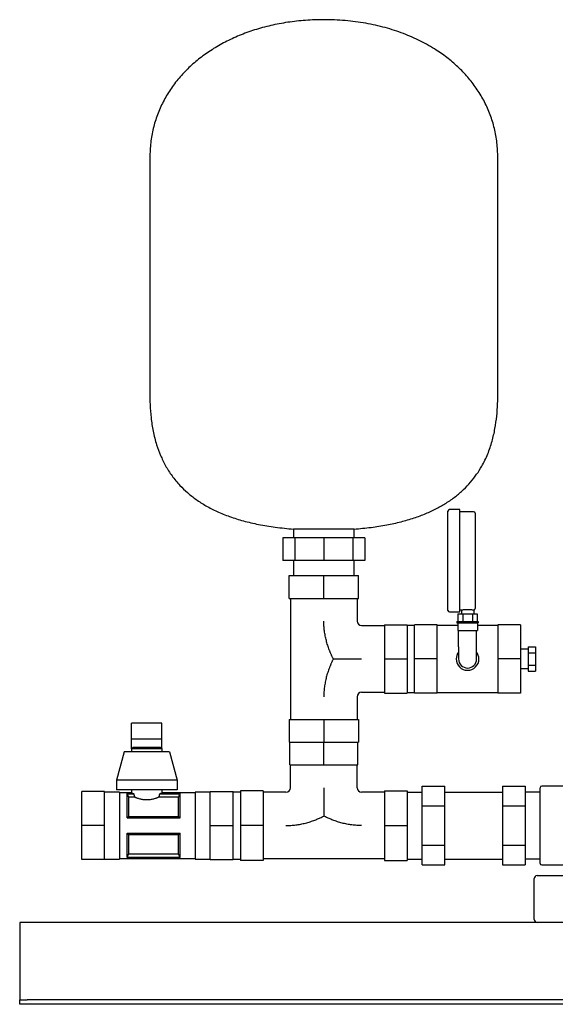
# Model space of a CAD drawing. Header units: millimetres. Extents: x 17 to 1262, y 148 to 798.
# Tile 1 of 3: x 17 to 371, y 148 to 798. Entities that reach past the tile are written whole.
import ezdxf

# ---------------------------------------------------------------- set-up
doc = ezdxf.new("R2010")
doc.units = ezdxf.units.MM

msp = doc.modelspace()

# ---------------------------------------------------------------- linework, layer by layer
at = {"color": 7, "linetype": 'Continuous', "lineweight": 25}
for p, q in [((103.39, 707.28), (103.39, 552.28)), ((333.39, 552.28), (333.39, 707.28)), ((308.39, 474.83), (301.39, 474.83)), ((308.39, 441.08), (308.39, 474.83)), ((300.39, 441.08), (300.39, 473.83)), ((317.39, 473.48), (308.39, 473.48)), ((318.39, 472.48), (318.39, 441.08)), ((198.39, 462), (198.39, 456.28)), ((218.39, 462), (198.39, 462)), ((238.39, 462), (218.39, 462)), ((238.39, 456.28), (238.39, 462)), ((191.33, 456.28), (191.33, 441.28)), ((199.26, 456.28), (191.33, 456.28)), ((199.26, 456.28), (199.26, 441.28)), ((218.39, 456.28), (199.26, 456.28)), ((218.39, 456.28), (218.39, 441.28)), ((237.53, 456.28), (218.39, 456.28)), ((237.53, 456.28), (237.53, 441.28)), ((245.45, 456.28), (237.53, 456.28)), ((245.45, 456.28), (245.45, 441.28)), ((199.26, 441.28), (191.33, 441.28)), ((198.39, 441.28), (198.39, 431.28)), ((218.39, 441.28), (199.26, 441.28)), ((237.53, 441.28), (218.39, 441.28)), ((245.45, 441.28), (237.53, 441.28)), ((238.39, 431.28), (238.39, 441.28)), ((300.39, 408.33), (300.39, 441.08)), ((308.39, 407.33), (308.39, 441.08)), ((318.39, 441.08), (318.39, 409.67)), ((195.39, 416.28), (195.39, 431.28)), ((195.39, 431.28), (218.39, 431.28)), ((218.39, 416.28), (218.39, 431.28)), ((218.39, 431.28), (241.39, 431.28)), ((241.39, 416.28), (241.39, 431.28)), ((195.39, 416.28), (218.39, 416.28)), ((196.39, 416.28), (196.39, 336.28)), ((218.39, 416.28), (241.39, 416.28)), ((240.39, 416.28), (240.39, 401.28)), ((301.39, 407.33), (308.39, 407.33)), ((307.04, 406.08), (307.04, 401.08)), ((307.04, 406.08), (310.22, 406.08)), ((308.39, 408.68), (309.29, 408.68)), ((309.29, 408.68), (309.29, 406.08)), ((310.22, 406.08), (310.22, 401.08)), ((310.22, 406.08), (316.57, 406.08)), ((316.57, 406.08), (316.57, 401.08)), ((316.57, 406.08), (319.74, 406.08)), ((317.49, 408.68), (317.49, 406.08)), ((319.74, 406.08), (319.74, 401.08)), ((243.39, 398.28), (258.39, 398.28)), ((258.39, 398.78), (258.39, 376.28)), ((258.39, 398.78), (273.39, 398.78)), ((273.39, 398.78), (273.39, 376.28)), ((278.39, 398.43), (273.39, 398.43)), ((293.39, 398.78), (278.39, 398.78)), ((278.39, 376.28), (278.39, 398.78)), ((293.39, 376.28), (293.39, 398.78)), ((306.89, 398.43), (293.39, 398.43)), ((306.39, 401.08), (306.39, 400.08)), ((306.39, 401.08), (320.39, 401.08)), ((306.39, 400.08), (320.39, 400.08)), ((306.89, 400.08), (306.89, 395.08)), ((319.89, 400.08), (319.89, 395.08)), ((333.39, 398.43), (319.89, 398.43)), ((320.39, 401.08), (320.39, 400.08)), ((348.39, 398.78), (333.39, 398.78)), ((333.39, 398.78), (333.39, 376.28)), ((348.39, 398.78), (348.39, 376.28)), ((306.89, 395.08), (319.89, 395.08)), ((307.39, 384.28), (307.39, 395.08)), ((319.39, 384.28), (319.39, 395.08)), ((307.39, 384.28), (307.39, 376.28)), ((319.39, 376.28), (319.39, 384.28)), ((353.39, 384.36), (353.39, 380.32)), ((353.39, 384.36), (358.39, 384.36)), ((358.39, 384.36), (358.39, 380.32)), ((353.39, 382.63), (348.39, 382.63)), ((353.39, 380.32), (358.39, 380.32)), ((353.39, 380.32), (353.39, 372.24)), ((358.39, 380.32), (358.39, 372.24)), ((258.39, 376.28), (273.39, 376.28)), ((258.39, 376.28), (258.39, 353.78)), ((273.39, 376.28), (273.39, 353.78)), ((293.39, 376.28), (278.39, 376.28)), ((278.39, 353.78), (278.39, 376.28)), ((293.39, 353.78), (293.39, 376.28)), ((348.39, 376.28), (333.39, 376.28)), ((333.39, 376.28), (333.39, 353.78)), ((348.39, 376.28), (348.39, 353.78)), ((353.39, 372.24), (358.39, 372.24)), ((353.39, 372.24), (353.39, 368.2)), ((358.39, 372.24), (358.39, 368.2)), ((348.39, 369.93), (353.39, 369.93)), ((353.39, 368.2), (358.39, 368.2)), ((240.39, 351.28), (240.39, 336.28)), ((243.39, 354.28), (258.39, 354.28)), ((258.39, 353.78), (273.39, 353.78)), ((273.39, 354.13), (278.39, 354.13)), ((293.39, 353.78), (278.39, 353.78)), ((293.39, 354.13), (333.39, 354.13)), ((348.39, 353.78), (333.39, 353.78)), ((111.39, 333.97), (91.39, 333.97)), ((91.39, 323.52), (91.39, 333.97)), ((111.39, 323.52), (111.39, 333.97)), ((195.39, 336.28), (195.39, 321.28)), ((195.39, 336.28), (218.39, 336.28)), ((218.39, 336.28), (218.39, 321.28)), ((218.39, 336.28), (241.39, 336.28)), ((241.39, 336.28), (241.39, 321.28)), ((91.39, 316.93), (91.39, 323.52)), ((91.39, 323.52), (111.39, 323.52)), ((111.39, 316.93), (111.39, 323.52)), ((195.39, 321.28), (218.39, 321.28)), ((195.89, 306.28), (195.89, 321.28)), ((218.39, 321.28), (241.39, 321.28)), ((218.39, 306.28), (218.39, 321.28)), ((240.89, 306.28), (240.89, 321.28)), ((86.39, 314.93), (81.39, 296.18)), ((116.39, 314.93), (86.39, 314.93)), ((92.39, 317.93), (91.39, 316.93)), ((91.39, 316.93), (91.39, 314.93)), ((111.39, 316.93), (91.39, 316.93)), ((92.39, 317.93), (110.39, 317.93)), ((110.39, 317.93), (111.39, 316.93)), ((111.39, 316.93), (111.39, 314.93)), ((116.39, 314.93), (121.39, 296.18)), ((195.89, 306.28), (218.39, 306.28)), ((196.39, 291.28), (196.39, 306.28)), ((218.39, 306.28), (240.89, 306.28)), ((240.39, 291.28), (240.39, 306.28)), ((121.39, 296.18), (81.39, 296.18)), ((81.39, 296.18), (81.39, 289.93)), ((121.39, 296.18), (121.39, 289.93)), ((73.39, 288.78), (58.39, 288.78)), ((58.39, 266.28), (58.39, 288.78)), ((73.39, 266.28), (73.39, 288.78)), ((83.39, 288.43), (73.39, 288.43)), ((121.39, 289.93), (81.39, 289.93)), ((83.39, 288.43), (83.39, 266.28)), ((91.39, 287.93), (83.39, 287.93)), ((88.39, 287.34), (92.73, 287.34)), ((88.39, 271.28), (88.39, 287.34)), ((88.42, 287.28), (92.73, 287.28)), ((91.39, 289.93), (91.39, 287.93)), ((92.73, 287.28), (92.73, 287.34)), ((110.05, 287.34), (123.39, 287.34)), ((110.05, 287.34), (110.05, 287.28)), ((110.05, 287.28), (123.36, 287.28)), ((111.39, 289.93), (111.39, 287.93)), ((133.39, 287.93), (111.39, 287.93)), ((123.39, 271.28), (123.39, 287.34)), ((143.39, 288.43), (133.39, 288.43)), ((133.39, 288.43), (133.39, 266.28)), ((143.39, 266.28), (143.39, 288.78)), ((143.39, 288.78), (158.39, 288.78)), ((158.39, 266.28), (158.39, 288.78)), ((163.39, 288.43), (158.39, 288.43)), ((178.39, 289.28), (163.39, 289.28)), ((163.39, 289.28), (163.39, 266.28)), ((178.39, 289.28), (178.39, 266.28)), ((193.39, 288.28), (178.39, 288.28)), ((258.39, 288.28), (243.39, 288.28)), ((258.39, 289.28), (273.39, 289.28)), ((258.39, 289.28), (258.39, 266.28)), ((273.39, 289.28), (273.39, 266.28)), ((273.39, 288.43), (283.39, 288.43)), ((283.39, 292.26), (298.39, 292.26)), ((283.39, 279.27), (283.39, 292.26)), ((298.39, 279.27), (298.39, 292.26)), ((298.39, 288.43), (336.39, 288.43)), ((336.39, 292.26), (351.39, 292.26)), ((336.39, 292.26), (336.39, 279.27)), ((351.39, 292.26), (351.39, 279.27)), ((361.39, 288.43), (351.39, 288.43)), ((361.39, 266.28), (361.39, 291.28)), ((387.39, 292.28), (362.39, 292.28)), ((89.32, 284.96), (89.32, 272.36)), ((93.45, 284.96), (89.32, 284.96)), ((122.46, 284.96), (109.33, 284.96)), ((122.46, 272.36), (122.46, 284.96)), ((283.39, 279.27), (298.39, 279.27)), ((283.39, 253.29), (283.39, 279.27)), ((298.39, 253.29), (298.39, 279.27)), ((336.39, 279.27), (336.39, 253.29)), ((336.39, 279.27), (351.39, 279.27)), ((351.39, 279.27), (351.39, 253.29)), ((88.39, 271.28), (123.39, 271.28)), ((89.32, 272.36), (122.46, 272.36)), ((73.39, 266.28), (58.39, 266.28)), ((58.39, 243.78), (58.39, 266.28)), ((73.39, 243.78), (73.39, 266.28)), ((83.39, 266.28), (83.39, 244.13)), ((88.39, 261.28), (123.39, 261.28)), ((88.39, 245.21), (88.39, 261.28)), ((89.32, 260.2), (89.32, 247.59)), ((122.46, 260.2), (89.32, 260.2)), ((122.46, 247.59), (122.46, 260.2)), ((123.39, 245.21), (123.39, 261.28)), ((133.39, 266.28), (133.39, 244.13)), ((143.39, 243.78), (143.39, 266.28)), ((143.39, 266.28), (158.39, 266.28)), ((158.39, 243.78), (158.39, 266.28)), ((178.39, 266.28), (163.39, 266.28)), ((163.39, 266.28), (163.39, 243.28)), ((178.39, 266.28), (178.39, 243.28)), ((258.39, 266.28), (273.39, 266.28)), ((258.39, 266.28), (258.39, 243.28)), ((273.39, 266.28), (273.39, 243.28)), ((361.39, 241.28), (361.39, 266.28)), ((89.32, 247.59), (122.46, 247.59)), ((283.39, 240.3), (283.39, 253.29)), ((283.39, 253.29), (298.39, 253.29)), ((298.39, 240.3), (298.39, 253.29)), ((336.39, 253.29), (336.39, 240.3)), ((336.39, 253.29), (351.39, 253.29)), ((351.39, 253.29), (351.39, 240.3)), ((73.39, 243.78), (58.39, 243.78)), ((73.39, 244.13), (83.39, 244.13)), ((83.39, 244.63), (133.39, 244.63)), ((88.39, 245.21), (123.39, 245.21)), ((123.36, 245.28), (88.42, 245.28)), ((133.39, 244.13), (143.39, 244.13)), ((143.39, 243.78), (158.39, 243.78)), ((158.39, 244.13), (163.39, 244.13)), ((178.39, 243.28), (163.39, 243.28)), ((258.39, 244.28), (178.39, 244.28)), ((258.39, 243.28), (273.39, 243.28)), ((273.39, 244.13), (283.39, 244.13)), ((298.39, 244.13), (336.39, 244.13)), ((361.39, 244.13), (351.39, 244.13)), ((283.39, 240.3), (298.39, 240.3)), ((336.39, 240.3), (351.39, 240.3)), ((362.39, 240.28), (387.39, 240.28)), ((357.39, 204.28), (357.39, 231.28)), ((359.39, 233.28), (370.39, 233.28)), ((370.39, 233.28), (554.39, 233.28)), ((817.39, 202.28), (17.39, 202.28)), ((17.39, 202.28), (17.39, 197.28)), ((17.39, 197.28), (17.39, 153.28)), ((17.39, 153.28), (17.39, 151.28)), ((17.39, 148.28), (17.39, 151.28)), ((17.39, 151.28), (22.39, 151.28)), ((812.39, 151.28), (22.39, 151.28)), ((22.39, 148.28), (17.39, 148.28)), ((812.39, 148.28), (22.39, 148.28))]:
    msp.add_line(p, q, dxfattribs=at)
at = {"color": 7, "linetype": 'Continuous', "lineweight": 25, "flags": 128}
for points in [[(88.39, 287.34), (88.41, 287.31), (88.42, 287.28)], [(123.36, 287.28), (123.38, 287.32), (123.39, 287.34)], [(88.42, 245.28), (88.4, 245.24), (88.39, 245.21)], [(123.39, 245.21), (123.38, 245.25), (123.36, 245.28)]]:
    msp.add_lwpolyline(points, dxfattribs=at)
at = {"color": 7, "linetype": 'Continuous', "lineweight": 25}
for centre, radius, start, end in [((301.39, 473.83), 1, 90, 180), ((317.39, 472.48), 1, 0, 90), ((301.39, 408.33), 1, 180, 270), ((243.39, 401.28), 3, 180, 270), ((313.39, 376.28), 7.5, 143.1301, 180), ((313.39, 376.28), 7.5, 0, 36.8699), ((313.39, 376.28), 7.5, 180, 0), ((313.39, 376.28), 6, 180, 270), ((313.39, 376.28), 6, 270, 0), ((243.39, 351.28), 3, 90, 180), ((193.39, 291.28), 3, 270, 0), ((243.39, 291.28), 3, 180, 270), ((362.39, 291.28), 1, 90, 180), ((362.39, 241.28), 1, 180, 270), ((359.39, 231.28), 2, 90, 180), ((359.39, 204.28), 2, 180, 270)]:
    msp.add_arc(centre, radius, start, end, dxfattribs=at)
for points, knots in [([(218.39, 798.28), (214.35, 798.2), (206.37, 798.03), (194.65, 796.69), (183.41, 794.58), (172.7, 791.66), (162.61, 788.01), (153.2, 783.66), (144.49, 778.66), (136.48, 773.03), (129.17, 766.74), (122.61, 759.82), (116.88, 752.28), (112.08, 744.19), (108.26, 735.6), (105.49, 726.54), (103.72, 717.05), (103.5, 710.57), (103.39, 707.28)], [0, 0, 0, 0, 0.074285, 0.146344, 0.216264, 0.284133, 0.350046, 0.412987, 0.474273, 0.534057, 0.592528, 0.651079, 0.708807, 0.766075, 0.823311, 0.881005, 0.939704, 1, 1, 1, 1]), ([(333.39, 707.28), (333.28, 710.56), (333.07, 717.03), (331.31, 726.5), (328.55, 735.55), (324.74, 744.12), (319.99, 752.14), (314.36, 759.59), (307.92, 766.44), (300.7, 772.72), (292.2, 778.76), (282.32, 784.37), (271, 789.32), (258.86, 793.26), (245.96, 796.12), (232.39, 797.94), (223.11, 798.17), (218.39, 798.28)], [0, 0, 0, 0, 0.060169, 0.118747, 0.176322, 0.233437, 0.290581, 0.347144, 0.404488, 0.462899, 0.522613, 0.595651, 0.67106, 0.749042, 0.829764, 0.913371, 1, 1, 1, 1]), ([(103.39, 552.28), (103.42, 549.56), (103.48, 543.95), (104.15, 535.38), (105.49, 526.51), (107.58, 518.2), (110.37, 510.57), (113.73, 503.68), (118, 497), (122.9, 491.08), (128.28, 485.89), (134.04, 481.38), (140.6, 477.21), (148.02, 473.43), (156.29, 470.09), (165.44, 467.24), (175.5, 464.9), (186.59, 463.06), (194.35, 462.36), (198.39, 462)], [0, 0, 0, 0, 0.0550245, 0.1131682, 0.1736301, 0.2359163, 0.2860757, 0.3374803, 0.3905286, 0.44585, 0.492318, 0.5413008, 0.5933773, 0.6491659, 0.7093067, 0.7732366, 0.8425983, 0.9179909, 1, 1, 1, 1]), ([(238.39, 462), (242.15, 462.33), (249.38, 462.98), (259.74, 464.62), (269.22, 466.7), (277.87, 469.21), (285.71, 472.12), (292.8, 475.4), (299.35, 479.12), (305.34, 483.31), (310.77, 487.95), (315.45, 492.88), (319.45, 498.03), (323.35, 504.21), (326.86, 511.49), (329.7, 519.87), (331.6, 528.26), (332.74, 536.52), (333.31, 544.51), (333.37, 549.74), (333.39, 552.28)], [0, 0, 0, 0, 0.076143, 0.146582, 0.211777, 0.272204, 0.328343, 0.380681, 0.429702, 0.480357, 0.528177, 0.573716, 0.617464, 0.65983, 0.720948, 0.780346, 0.838246, 0.894493, 0.948637, 1, 1, 1, 1]), ([(317.49, 408.68), (317.61, 408.7), (317.85, 408.75), (318.15, 408.99), (318.35, 409.31), (318.38, 409.56), (318.39, 409.67)], [0, 0, 0, 0, 0.241358, 0.5, 0.758642, 1, 1, 1, 1]), ([(309.29, 408.68), (309.29, 408.68), (309.29, 408.68), (309.31, 408.68), (309.33, 408.68), (309.37, 408.69), (309.44, 408.7), (309.6, 408.72), (309.87, 408.75), (310.32, 408.79), (310.87, 408.84), (311.5, 408.89), (312.2, 408.92), (312.94, 408.94), (313.69, 408.94), (314.43, 408.93), (315.14, 408.89), (315.79, 408.85), (316.36, 408.8), (316.75, 408.77), (317, 408.74), (317.17, 408.72), (317.3, 408.7), (317.36, 408.7), (317.39, 408.69)], [0, 0, 0, 0, 0.015613, 0.031195, 0.046779, 0.062398, 0.093732, 0.125082, 0.187507, 0.250019, 0.312569, 0.374947, 0.437574, 0.499871, 0.562544, 0.624823, 0.687505, 0.749817, 0.812454, 0.874834, 0.906144, 0.937446, 0.968729, 1, 1, 1, 1]), ([(224.64, 376.28), (224.54, 376.49), (224.32, 376.92), (224.01, 377.57), (223.71, 378.23), (223.41, 378.88), (223.12, 379.54), (222.83, 380.2), (222.56, 380.87), (222.29, 381.54), (221.72, 382.99), (220.93, 385.26), (220.02, 388.38), (219.31, 391.54), (218.78, 394.76), (218.54, 397.19), (218.45, 398.83), (218.42, 399.63), (218.4, 400.45), (218.39, 401), (218.39, 401.28)], [0, 0, 0, 0, 0.027887, 0.055742, 0.083568, 0.111371, 0.139153, 0.166921, 0.194677, 0.222427, 0.250174, 0.375099, 0.498817, 0.624406, 0.748764, 0.874334, 0.905755, 0.93716, 0.967429, 1, 1, 1, 1]), ([(224.64, 376.28), (224.54, 376.06), (224.32, 375.64), (224.01, 374.99), (223.71, 374.34), (223.41, 373.69), (223.12, 373.03), (222.84, 372.37), (222.57, 371.71), (222.3, 371.04), (221.73, 369.59), (220.93, 367.31), (220.02, 364.18), (219.3, 361.01), (218.78, 357.79), (218.54, 355.35), (218.45, 353.72), (218.42, 352.9), (218.4, 352.09), (218.39, 351.54), (218.39, 351.28)], [0, 0, 0, 0, 0.027789, 0.05554, 0.083257, 0.11094, 0.138595, 0.166223, 0.19383, 0.221418, 0.248993, 0.374373, 0.499126, 0.624539, 0.749481, 0.874727, 0.906051, 0.937369, 0.96969, 1, 1, 1, 1]), ([(224.64, 376.28), (224.87, 376.28), (225.31, 376.28), (225.98, 376.28), (226.65, 376.28), (227.31, 376.28), (227.97, 376.28), (228.63, 376.28), (229.85, 376.28), (231.63, 376.28), (233.98, 376.28), (236.33, 376.28), (238.68, 376.28), (241.04, 376.28), (242.61, 376.28), (243.39, 376.28)], [0, 0, 0, 0, 0.036186, 0.072164, 0.107943, 0.143536, 0.178954, 0.21421, 0.249318, 0.374947, 0.498887, 0.624564, 0.749161, 0.874765, 1, 1, 1, 1]), ([(88.42, 287.28), (88.58, 286.89), (88.89, 286.12), (89.18, 285.34), (89.32, 284.96)], [0, 0, 0, 0, 0.512726, 1, 1, 1, 1]), ([(91.39, 287.93), (91.39, 287.93), (91.39, 287.93), (91.41, 287.92), (91.43, 287.91), (91.46, 287.9), (91.5, 287.88), (91.54, 287.86), (91.6, 287.83), (91.66, 287.81), (91.75, 287.77), (91.87, 287.71), (92.04, 287.64), (92.24, 287.55), (92.47, 287.45), (92.64, 287.38), (92.73, 287.34)], [0, 0, 0, 0, 0.054385, 0.109026, 0.163932, 0.219114, 0.274581, 0.330341, 0.386405, 0.442781, 0.499478, 0.593109, 0.689945, 0.79002, 0.893363, 1, 1, 1, 1]), ([(110.05, 287.34), (110.1, 287.36), (110.2, 287.41), (110.34, 287.46), (110.47, 287.52), (110.59, 287.57), (110.7, 287.62), (110.8, 287.66), (110.89, 287.7), (110.97, 287.74), (111.07, 287.78), (111.18, 287.83), (111.27, 287.87), (111.34, 287.91), (111.38, 287.93), (111.39, 287.93), (111.39, 287.93)], [0, 0, 0, 0, 0.05947, 0.117924, 0.175368, 0.231805, 0.28724, 0.341679, 0.395126, 0.447588, 0.49907, 0.601197, 0.7023, 0.802431, 0.901646, 1, 1, 1, 1]), ([(122.46, 284.96), (122.55, 285.21), (122.75, 285.72), (123.05, 286.49), (123.26, 287.02), (123.36, 287.28)], [0, 0, 0, 0, 0.322025, 0.655352, 1, 1, 1, 1]), ([(218.39, 291.28), (218.39, 290.5), (218.39, 288.93), (218.39, 286.58), (218.39, 284.23), (218.39, 281.89), (218.39, 279.54), (218.39, 277.59), (218.39, 276.03), (218.39, 274.87), (218.39, 273.7), (218.39, 272.92), (218.39, 272.53)], [0, 0, 0, 0, 0.124809, 0.249986, 0.374407, 0.499906, 0.624025, 0.749851, 0.811595, 0.873823, 0.936604, 1, 1, 1, 1]), ([(109.33, 284.96), (109.26, 284.94), (109.13, 284.88), (108.92, 284.79), (108.71, 284.71), (108.48, 284.62), (108.25, 284.53), (108.01, 284.44), (107.56, 284.28), (106.87, 284.05), (105.88, 283.77), (104.83, 283.53), (103.72, 283.34), (102.58, 283.22), (101.41, 283.18), (100.24, 283.22), (99.09, 283.34), (97.98, 283.52), (96.92, 283.77), (95.93, 284.05), (95.17, 284.3), (94.6, 284.51), (94.19, 284.66), (93.81, 284.82), (93.57, 284.91), (93.45, 284.96)], [0, 0, 0, 0, 0.0179039, 0.0357552, 0.0535698, 0.0713634, 0.089152, 0.1069514, 0.1247777, 0.1877616, 0.2498399, 0.3126645, 0.3743175, 0.4369014, 0.4989357, 0.5612255, 0.6240862, 0.6860983, 0.7492995, 0.8113611, 0.8743376, 0.9057344, 0.9370857, 0.9684786, 1, 1, 1, 1]), ([(89.32, 272.36), (89.23, 272.24), (89.04, 272.01), (88.74, 271.65), (88.53, 271.4), (88.42, 271.28)], [0, 0, 0, 0, 0.322025, 0.655352, 1, 1, 1, 1]), ([(123.39, 271.28), (123.21, 271.46), (122.9, 271.82), (122.6, 272.18), (122.46, 272.36)], [0, 0, 0, 0, 0.512726, 1, 1, 1, 1]), ([(193.39, 266.28), (193.66, 266.28), (194.2, 266.28), (195.02, 266.3), (195.85, 266.34), (197.48, 266.43), (199.91, 266.67), (203.13, 267.19), (206.3, 267.91), (209.42, 268.82), (211.86, 269.67), (213.67, 270.39), (214.87, 270.89), (216.05, 271.41), (217.23, 271.96), (218, 272.34), (218.39, 272.53)], [0, 0, 0, 0, 0.030408, 0.062829, 0.094237, 0.125656, 0.251228, 0.375966, 0.50118, 0.625192, 0.749827, 0.799705, 0.84964, 0.899654, 0.949768, 1, 1, 1, 1]), ([(243.39, 266.28), (243.11, 266.28), (242.57, 266.28), (241.75, 266.3), (240.95, 266.34), (239.32, 266.43), (236.89, 266.67), (233.67, 267.19), (230.49, 267.91), (227.36, 268.82), (224.91, 269.68), (223.09, 270.4), (221.9, 270.89), (220.72, 271.42), (219.55, 271.96), (218.78, 272.34), (218.39, 272.53)], [0, 0, 0, 0, 0.032467, 0.062643, 0.093946, 0.125284, 0.250529, 0.375086, 0.500882, 0.625335, 0.751013, 0.800723, 0.850452, 0.900225, 0.950066, 1, 1, 1, 1]), ([(88.39, 261.28), (88.58, 261.09), (88.89, 260.74), (89.18, 260.37), (89.32, 260.2)], [0, 0, 0, 0, 0.512726, 1, 1, 1, 1]), ([(122.46, 260.2), (122.55, 260.31), (122.75, 260.55), (123.05, 260.91), (123.26, 261.16), (123.36, 261.28)], [0, 0, 0, 0, 0.322025, 0.655352, 1, 1, 1, 1]), ([(89.32, 247.59), (89.23, 247.34), (89.04, 246.84), (88.74, 246.06), (88.53, 245.54), (88.42, 245.28)], [0, 0, 0, 0, 0.3220247, 0.6553521, 1, 1, 1, 1]), ([(123.36, 245.28), (123.21, 245.67), (122.9, 246.44), (122.6, 247.22), (122.46, 247.59)], [0, 0, 0, 0, 0.512726, 1, 1, 1, 1])]:
    msp.add_open_spline(points, degree=3, knots=knots, dxfattribs=at)
for points in [[(317.39, 408.69), (317.46, 408.68), (317.49, 408.68), (317.49, 408.68)], [(92.73, 287.28), (92.95, 286.48), (93.19, 285.7), (93.45, 284.96)], [(109.33, 284.96), (109.59, 285.7), (109.84, 286.48), (110.05, 287.28)]]:
    msp.add_open_spline(points, degree=3, dxfattribs=at)

doc.saveas('drawing.dxf')
